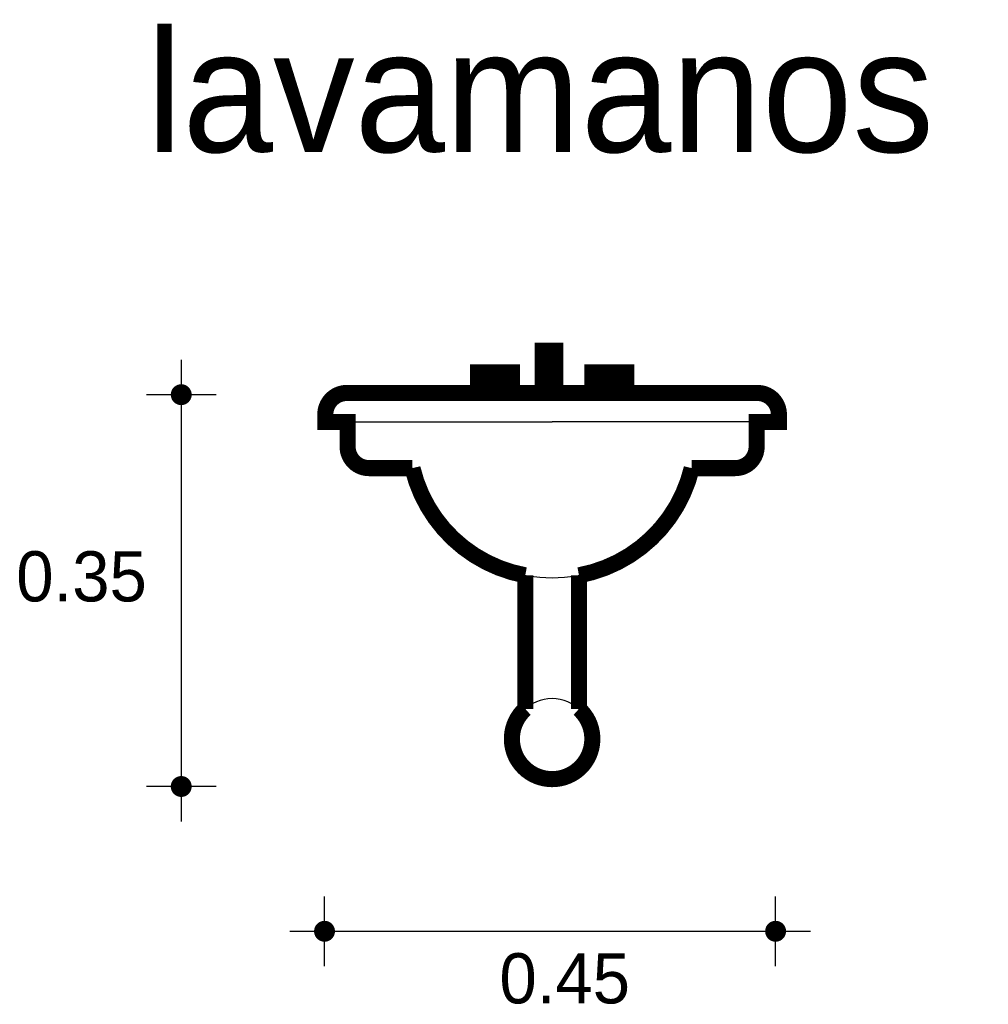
# Model space of a CAD drawing. Extents: x 13.617 to 14.52, y -2.783 to -1.866.
import ezdxf

# ---------------------------------------------------------------- set-up
doc = ezdxf.new("R2010")
doc.units = 0
doc.header["$MEASUREMENT"] = 0
for name, color, linetype in [('BORDE', 2, 'CONTINUOUS'), ('COTAS', 6, 'CONTINUOUS'), ('DIBUJO', 5, 'CONTINUOUS'), ('TEXTO', 4, 'CONTINUOUS')]:
    doc.layers.add(name, color=color, linetype=linetype)

msp = doc.modelspace()

# ---------------------------------------------------------------- linework, layer by layer
at = {"layer": 'BORDE', "const_width": 0.015}
msp.add_lwpolyline([(14.10501, -2.1745), (14.11651, -2.1745), (14.11651, -2.21385), (14.15962, -2.21385), (14.15962, -2.20327), (14.151, -2.20327), (14.151, -2.19464), (14.18262, -2.19464), (14.18262, -2.20327), (14.17112, -2.20327), (14.17112, -2.21385), (14.30418, -2.21385), (14.30494, -2.21385, -0.414214), (14.32494, -2.23385), (14.32494, -2.24085), (14.30418, -2.24085), (14.30418, -2.26385, -0.414214), (14.28418, -2.28385), (14.24376, -2.28385, -0.296551), (14.13862, -2.38369), (14.13862, -2.50807, -0.6884), (14.11362, -2.57349, -0.6884), (14.08862, -2.50807), (14.08862, -2.38369, -0.296551), (13.98347, -2.28385), (13.94306, -2.28385, -0.414214), (13.92306, -2.26385), (13.92306, -2.24085), (13.9023, -2.24085), (13.9023, -2.23385, -0.414214), (13.9223, -2.21385), (13.92306, -2.21385), (14.05612, -2.21385), (14.05612, -2.20327), (14.04462, -2.20327), (14.04462, -2.19464), (14.07624, -2.19464), (14.07624, -2.20327), (14.06761, -2.20327), (14.06761, -2.21385), (14.10501, -2.21385)], format="xyb", close=True, dxfattribs=at)
at = {"layer": 'COTAS'}
for p, q in [((13.76803, -2.18298), (13.76803, -2.6128)), ((13.80049, -2.21544), (13.73556, -2.21544)), ((13.80049, -2.58034), (13.73556, -2.58034)), ((13.90156, -2.74762), (13.90156, -2.68269)), ((14.32187, -2.74762), (14.32187, -2.68269)), ((13.8691, -2.71516), (14.35434, -2.71516))]:
    msp.add_line(p, q, dxfattribs=at)
at = {"layer": 'COTAS', "const_width": 0.00974}
for points in [[(13.76316, -2.21544, 1), (13.7729, -2.21544, 1)], [(13.76316, -2.58034, 1), (13.7729, -2.58034, 1)], [(13.89669, -2.71516, 1), (13.90643, -2.71516, 1)], [(14.317, -2.71516, 1), (14.32674, -2.71516, 1)]]:
    msp.add_lwpolyline(points, format="xyb", close=True, dxfattribs=at)
at = {"layer": 'DIBUJO'}
for p, q in [((14.10501, -2.1745), (14.10501, -2.21385)), ((14.11651, -2.1745), (14.10501, -2.1745)), ((14.11651, -2.21385), (14.11651, -2.1745)), ((14.04462, -2.20327), (14.04462, -2.19464)), ((14.04462, -2.19464), (14.07624, -2.19464)), ((14.07624, -2.19464), (14.07624, -2.20327)), ((14.151, -2.19464), (14.151, -2.20327)), ((14.18262, -2.19464), (14.151, -2.19464)), ((14.18262, -2.20327), (14.18262, -2.19464)), ((14.05612, -2.20327), (14.04462, -2.20327)), ((14.05612, -2.21385), (14.05612, -2.20327)), ((14.07624, -2.20327), (14.06761, -2.20327)), ((14.06761, -2.20327), (14.06761, -2.21385)), ((14.151, -2.20327), (14.15962, -2.20327)), ((14.15962, -2.20327), (14.15962, -2.21385)), ((14.17112, -2.20327), (14.18262, -2.20327)), ((14.17112, -2.21385), (14.17112, -2.20327)), ((13.92306, -2.21385), (13.9223, -2.21385)), ((14.11362, -2.21385), (13.92306, -2.21385)), ((14.11362, -2.21385), (14.30418, -2.21385)), ((14.30418, -2.21385), (14.30494, -2.21385)), ((13.9023, -2.23385), (13.9023, -2.24085)), ((14.32494, -2.23385), (14.32494, -2.24085)), ((13.9023, -2.24085), (14.11362, -2.24085)), ((13.92306, -2.24085), (13.92306, -2.26385)), ((14.32494, -2.24085), (14.11362, -2.24085)), ((14.30418, -2.24085), (14.30418, -2.26385)), ((13.94306, -2.28385), (13.98347, -2.28385)), ((14.28418, -2.28385), (14.24376, -2.28385)), ((14.08862, -2.38369), (14.08862, -2.50807)), ((14.13862, -2.38369), (14.13862, -2.50807))]:
    msp.add_line(p, q, dxfattribs=at)
for centre, radius, start, end in [((13.9223, -2.23385), 0.02, 90, 180), ((14.30494, -2.23385), 0.02, 0, 90), ((13.94306, -2.26385), 0.02, 180, 270), ((14.28418, -2.26385), 0.02, 270, 0), ((14.11281, -2.25293), 0.13298, 193.4466, 270.34737), ((14.11443, -2.25293), 0.13298, 269.65263, 346.5534), ((14.11362, -2.536), 0.03749, 90, 270), ((14.11362, -2.536), 0.03749, 270, 90)]:
    msp.add_arc(centre, radius, start, end, dxfattribs=at)

# ---------------------------------------------------------------- texts
at = {"layer": 'COTAS'}
for s, p in [('0.35', (13.6143, -2.408)), ('0.45', (14.06453, -2.78235))]:
    msp.add_text(s, height=0.046751, dxfattribs=at).set_placement(p)
at = {"layer": 'TEXTO'}
msp.add_text('lavamanos', height=0.113495, dxfattribs=at).set_placement((13.73553, -1.98948))

doc.saveas('drawing.dxf')
